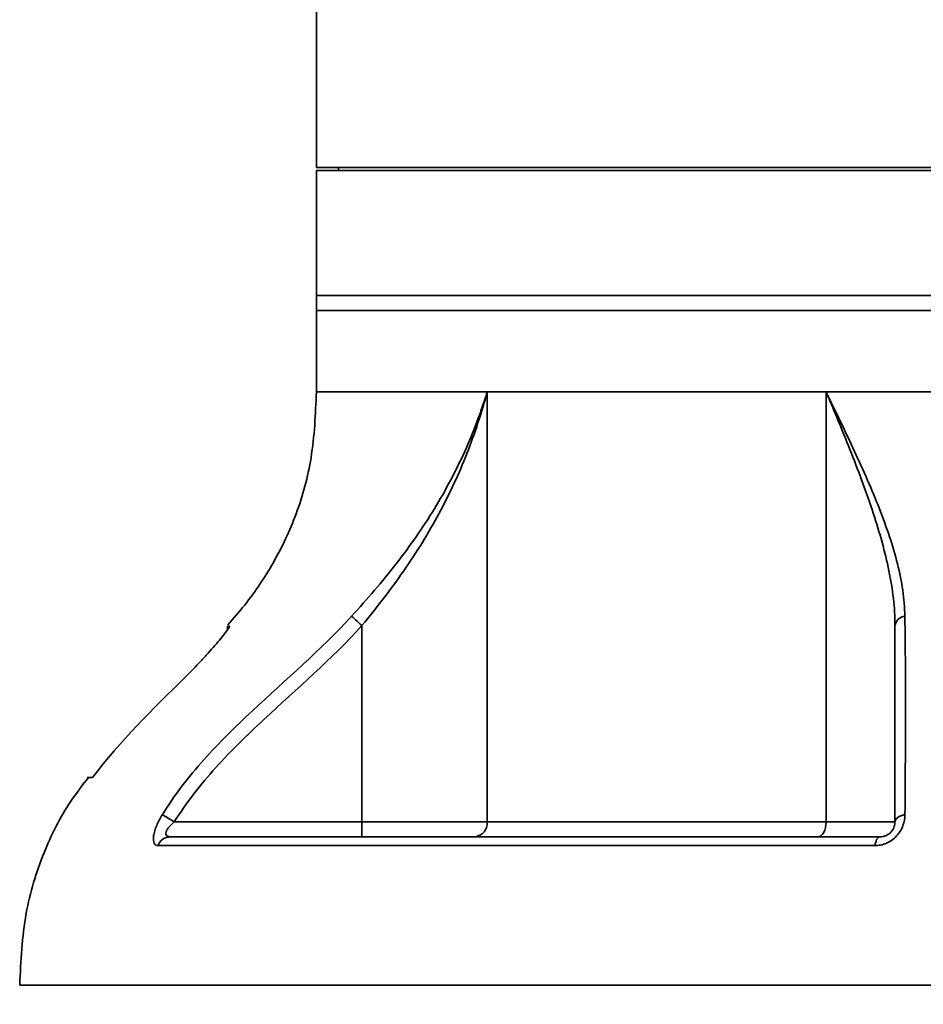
# Model space of a CAD drawing. Header units: millimetres. Extents: x 92 to 152, y 67 to 203.
# Tile 4 of 12: x 133.49 to 139.58, y 73.22 to 79.86. Entities that reach past the tile are written whole.
import ezdxf

# ---------------------------------------------------------------- set-up
doc = ezdxf.new("R2010")
doc.units = ezdxf.units.MM
doc.layers.add('SLD-0', color=179, linetype='Continuous')
doc.layers.add('标注层', color=7, linetype='Continuous')
doc.styles.add('SLDTEXTSTYLE1', font='GOTHIC.TTF', dxfattribs={"width": 0.79431})
doc.styles.add('SLDTEXTSTYLE2', font='GOTHIC.TTF', dxfattribs={"width": 0.913})
doc.dimstyles.new('SLDDIMSTYLE0', dxfattribs={"dimtxt": 2.5, "dimasz": 3.5, "dimexe": 0, "dimexo": 0.0625, "dimgap": 0.625, "dimtad": 2, "dimlfac": 10, "dimrnd": 1e-09, "dimzin": 12, "dimdsep": 46, "dimtxsty": 'SLDTEXTSTYLE1', "dimblk1": 'NONE', "dimblk2": 'NONE', "dimsah": 1, "dimcen": 0.09, "dimadec": 0, "dimazin": 3, "dimtfac": 1, "dimtofl": 0, "dimtmove": 0, "dimatfit": 3, "dimldrblk": 'NONE', "dimfxl": 0, "dimfrac": 2, "dimtolj": 1, "dimtzin": 12, "dimarcsym": 0})

# ---------------------------------------------------------------- blocks, each defined once
blk = doc.blocks.new('_D_2')
at = {"layer": '标注层'}
for p, q in [((124.7256, 93.6186), (124.7256, 66.8735)), ((142.8906, 75.5036), (142.8906, 66.8735)), ((124.7256, 67.3735), (142.8906, 67.3735))]:
    blk.add_line(p, q, dxfattribs=at)
for points in [[(124.7256, 67.3735), (126.7256, 67.1235), (126.7256, 67.6235)], [(142.8906, 67.3735), (140.8906, 67.6235), (140.8906, 67.1235)]]:
    blk.add_solid(points, dxfattribs=at)
at = {"layer": '标注层', "insert": (129.5008, 70.5962), "char_height": 2.5, "attachment_point": 1, "style": 'SLDTEXTSTYLE2'}
blk.add_mtext('181.65', dxfattribs=at)
blk = doc.blocks.new('_NONE')

msp = doc.modelspace()

# ---------------------------------------------------------------- linework, layer by layer
at = {"layer": 'SLD-0', "color": 179, "linetype": 'Continuous', "lineweight": 35}
for p, q in [((135.4906, 80.0186), (135.4906, 78.8686)), ((150.2906, 78.8686), (135.4906, 78.8686)), ((135.4906, 78.8486), (135.4906, 78.0036)), ((150.2906, 78.8486), (135.4906, 78.8486)), ((135.6406, 78.8686), (135.6406, 78.8486)), ((135.4906, 78.0036), (135.4906, 77.9036)), ((150.2906, 78.0036), (135.4906, 78.0036)), ((135.4906, 77.9036), (135.4906, 77.3536)), ((150.2906, 77.9036), (135.4906, 77.9036)), ((142.8906, 77.3536), (135.4906, 77.3536)), ((136.642, 77.3536), (135.4906, 77.3536)), ((136.642, 77.3536), (136.642, 74.4536)), ((138.9263, 77.3536), (136.642, 77.3536)), ((146.8549, 77.3536), (138.9263, 77.3536)), ((138.9263, 74.4536), (138.9263, 77.3536)), ((135.7325, 75.8375), (135.7279, 75.8417)), ((135.7387, 75.8319), (135.7325, 75.8375)), ((135.7462, 75.8251), (135.7387, 75.8319)), ((135.755, 75.8171), (135.7462, 75.8251)), ((135.7647, 75.8083), (135.755, 75.8171)), ((135.7752, 75.7987), (135.7647, 75.8083)), ((135.7863, 75.7886), (135.7752, 75.7987)), ((135.7976, 75.7783), (135.7863, 75.7886)), ((135.7976, 74.4536), (135.7976, 75.7783)), ((134.8906, 75.774), (134.8906, 75.7492)), ((134.8906, 75.774), (134.9051, 75.774)), ((133.982, 74.7536), (133.9461, 74.7536)), ((134.4577, 74.5001), (134.4525, 74.5034)), ((134.4647, 74.4958), (134.4577, 74.5001)), ((134.4734, 74.4904), (134.4647, 74.4958)), ((134.4835, 74.4841), (134.4734, 74.4904)), ((134.4947, 74.4771), (134.4835, 74.4841)), ((134.5069, 74.4696), (134.4947, 74.4771)), ((134.5197, 74.4617), (134.5069, 74.4696)), ((134.5328, 74.4536), (134.5197, 74.4617)), ((134.5328, 74.4536), (135.7976, 74.4536)), ((135.7976, 74.4536), (136.642, 74.4536)), ((135.7976, 74.4536), (135.7976, 74.3536)), ((136.642, 74.4536), (138.9263, 74.4536)), ((138.9263, 74.4536), (138.9253, 74.434)), ((138.9263, 74.4536), (139.3906, 74.4536)), ((139.3906, 74.4536), (139.3918, 74.4617)), ((139.3918, 74.4617), (139.3954, 74.4696)), ((139.3954, 74.4696), (139.4012, 74.4771)), ((139.4012, 74.4771), (139.4092, 74.4841)), ((139.4092, 74.4841), (139.4191, 74.4904)), ((139.4191, 74.4904), (139.4307, 74.4958)), ((139.4307, 74.4958), (139.4437, 74.5001)), ((139.4437, 74.5001), (139.4579, 74.5034)), ((138.9106, 74.3828), (138.9025, 74.3704)), ((138.9173, 74.398), (138.9106, 74.3828)), ((138.9222, 74.4153), (138.9173, 74.398)), ((138.9253, 74.434), (138.9222, 74.4153)), ((134.5069, 74.3536), (139.2906, 74.3536)), ((138.8832, 74.3555), (138.8727, 74.3536)), ((138.8932, 74.3612), (138.8832, 74.3555)), ((138.9025, 74.3704), (138.8932, 74.3612)), ((139.2605, 74.3182), (139.2571, 74.3065)), ((139.2645, 74.3285), (139.2605, 74.3182)), ((139.269, 74.3373), (139.2645, 74.3285)), ((139.274, 74.3443), (139.269, 74.3373)), ((139.2793, 74.3494), (139.274, 74.3443)), ((139.2849, 74.3525), (139.2793, 74.3494)), ((139.2906, 74.3536), (139.2849, 74.3525)), ((139.2545, 74.2937), (134.4227, 74.2937)), ((139.2571, 74.3065), (139.2545, 74.2937)), ((142.8906, 73.3536), (133.4906, 73.3536))]:
    msp.add_line(p, q, dxfattribs=at)
for centre, radius, start, end in [((139.4651, 75.7668), 0.0754, 96.02983, 171.16305), ((136.5491, 74.4464), 0.0932, 275.22974, 4.41475), ((134.509, 74.2615), 0.092, 91.29041, 159.5678)]:
    msp.add_arc(centre, radius, start, end, dxfattribs=at)
for points, knots in [([(135.4906, 77.3536), (135.4843, 77.2049), (135.4723, 76.9253), (135.3675, 76.5364), (135.2102, 76.2042), (135.0469, 75.958), (134.9323, 75.8275), (134.8939, 75.7836)], [0, 0, 0, 0, 0.258905, 0.487094, 0.697052, 0.898211, 1, 1, 1, 1]), ([(135.7279, 75.8417), (135.8341, 75.9577), (135.9349, 76.0745), (136.0751, 76.2547), (136.12, 76.3156), (136.2059, 76.4394), (136.247, 76.5023), (136.3242, 76.629), (136.3605, 76.6928), (136.4287, 76.822), (136.4606, 76.8873), (136.5199, 77.0188), (136.5473, 77.0851), (136.5852, 77.1852), (136.5973, 77.2187), (136.6146, 77.2691), (136.6203, 77.286), (136.6314, 77.3197), (136.6368, 77.3368), (136.642, 77.3536)], [0, 0, 0, 0, 0.25, 0.25, 0.375, 0.375, 0.5, 0.5, 0.625, 0.625, 0.75, 0.75, 0.875, 0.875, 0.9375, 0.9375, 0.96875, 0.96875, 1, 1, 1, 1]), ([(135.7976, 75.7783), (135.8976, 75.8993), (135.9923, 76.0216), (136.1231, 76.2103), (136.1649, 76.274), (136.2446, 76.4035), (136.2824, 76.4692), (136.3535, 76.6014), (136.3868, 76.6681), (136.4491, 76.8026), (136.4782, 76.8706), (136.532, 77.0072), (136.5568, 77.0759), (136.591, 77.1796), (136.6019, 77.2142), (136.6175, 77.2664), (136.6226, 77.2838), (136.6325, 77.3187), (136.6374, 77.3362), (136.642, 77.3536)], [0, 0, 0, 0, 0.25, 0.25, 0.375, 0.375, 0.5, 0.5, 0.625, 0.625, 0.75, 0.75, 0.875, 0.875, 0.9375, 0.9375, 0.96875, 0.96875, 1, 1, 1, 1]), ([(138.9263, 77.3536), (138.9595, 77.286), (138.9924, 77.2186), (139.0565, 77.0851), (139.0878, 77.0189), (139.1487, 76.8874), (139.1781, 76.822), (139.2342, 76.6928), (139.2609, 76.6289), (139.3105, 76.5021), (139.3336, 76.4392), (139.3745, 76.3155), (139.3925, 76.2547), (139.4375, 76.0745), (139.4555, 75.9578), (139.4572, 75.8417)], [0, 0, 0, 0, 0.125, 0.125, 0.25, 0.25, 0.375, 0.375, 0.5, 0.5, 0.625, 0.625, 0.75, 0.75, 1, 1, 1, 1]), ([(139.3906, 75.7783), (139.3906, 75.8997), (139.3756, 76.0223), (139.337, 76.2113), (139.3215, 76.2752), (139.2858, 76.4049), (139.2657, 76.4709), (139.2006, 76.6694), (139.1508, 76.8033), (139.0704, 77.0073), (139.0426, 77.0758), (138.9998, 77.1794), (138.9853, 77.2141), (138.9633, 77.2663), (138.956, 77.2837), (138.9412, 77.3186), (138.9337, 77.3362), (138.9263, 77.3536)], [0, 0, 0, 0, 0.25, 0.25, 0.375, 0.375, 0.5, 0.5, 0.75, 0.75, 0.875, 0.875, 0.9375, 0.9375, 0.96875, 0.96875, 1, 1, 1, 1]), ([(134.4525, 74.5034), (134.4932, 74.5694), (134.5374, 74.6332), (134.6312, 74.7565), (134.6806, 74.8158), (134.8345, 74.9884), (134.9446, 75.0964), (135.283, 75.4128), (135.5188, 75.6133), (135.7279, 75.8417)], [0, 0, 0, 0, 0.125, 0.125, 0.25, 0.25, 0.5, 0.5, 1, 1, 1, 1]), ([(139.4572, 75.8417), (139.4588, 75.7276), (139.46, 75.6201), (139.4616, 75.4098), (139.462, 75.3068), (139.4619, 75.0954), (139.4614, 74.9872), (139.4599, 74.7574), (139.4589, 74.6358), (139.4579, 74.5034)], [0, 0, 0, 0, 0.25, 0.25, 0.5, 0.5, 0.75, 0.75, 1, 1, 1, 1]), ([(135.7976, 75.7783), (135.5923, 75.5523), (135.3596, 75.3524), (135.024, 75.0398), (134.9144, 74.9333), (134.7099, 74.7065), (134.615, 74.5861), (134.5328, 74.4536)], [0, 0, 0, 0, 0.5, 0.5, 0.75, 0.75, 1, 1, 1, 1]), ([(139.3906, 74.4536), (139.3906, 74.5861), (139.3906, 74.7065), (139.3906, 74.9333), (139.3906, 75.0398), (139.3906, 75.3524), (139.3906, 75.5523), (139.3906, 75.7783)], [0, 0, 0, 0, 0.25, 0.25, 0.5, 0.5, 1, 1, 1, 1]), ([(134.9051, 75.774), (134.9067, 75.774), (134.9049, 75.77), (134.8955, 75.7553), (134.8881, 75.7449), (134.8693, 75.7202), (134.8583, 75.7062), (134.8337, 75.6761), (134.82, 75.6598), (134.7913, 75.6266), (134.7761, 75.6095), (134.7445, 75.5746), (134.728, 75.5566), (134.6771, 75.5026), (134.6419, 75.4665), (134.6057, 75.4302)], [0, 0, 0, 0, 0.125, 0.125, 0.25, 0.25, 0.375, 0.375, 0.5, 0.5, 0.625, 0.625, 0.75, 0.75, 1, 1, 1, 1]), ([(133.9562, 74.7567), (133.9146, 74.703), (133.793, 74.5459), (133.6399, 74.2393), (133.5119, 73.8207), (133.498, 73.5161), (133.4906, 73.3536)], [0, 0, 0, 0, 0.135117, 0.3950519, 0.6772253, 1, 1, 1, 1]), ([(134.4227, 74.2937), (134.4171, 74.2937), (134.412, 74.295), (134.4034, 74.3005), (134.3998, 74.3048), (134.392, 74.3216), (134.3906, 74.3388), (134.3951, 74.3699), (134.3976, 74.3813), (134.4045, 74.4047), (134.4089, 74.4168), (134.4192, 74.4416), (134.4251, 74.4542), (134.438, 74.479), (134.445, 74.4912), (134.4525, 74.5034)], [0, 0, 0, 0, 0.125, 0.125, 0.25, 0.25, 0.5, 0.5, 0.625, 0.625, 0.75, 0.75, 0.875, 0.875, 1, 1, 1, 1]), ([(134.5328, 74.4536), (134.5207, 74.4438), (134.5094, 74.4335), (134.4944, 74.4164), (134.4899, 74.4106), (134.4824, 74.3987), (134.4794, 74.3927), (134.4759, 74.3815), (134.4753, 74.3762), (134.4769, 74.3673), (134.479, 74.3638), (134.4878, 74.3555), (134.4968, 74.3536), (134.5069, 74.3536)], [0, 0, 0, 0, 0.25, 0.25, 0.375, 0.375, 0.5, 0.5, 0.625, 0.625, 0.75, 0.75, 1, 1, 1, 1]), ([(139.4579, 74.5034), (139.4577, 74.479), (139.4535, 74.4538), (139.4396, 74.4166), (139.4337, 74.4043), (139.4194, 74.3808), (139.4109, 74.3694), (139.3919, 74.3487), (139.3813, 74.3393), (139.358, 74.3227), (139.3459, 74.3158), (139.3205, 74.3047), (139.3071, 74.3004), (139.2808, 74.295), (139.2676, 74.2937), (139.2545, 74.2937)], [0, 0, 0, 0, 0.25, 0.25, 0.375, 0.375, 0.5, 0.5, 0.625, 0.625, 0.75, 0.75, 0.875, 0.875, 1, 1, 1, 1]), ([(139.2906, 74.3536), (139.2965, 74.3536), (139.3026, 74.3541), (139.3152, 74.3564), (139.3219, 74.3583), (139.3351, 74.3637), (139.3418, 74.3673), (139.3546, 74.3763), (139.3604, 74.3815), (139.3755, 74.3986), (139.3818, 74.4108), (139.3892, 74.4333), (139.3906, 74.4438), (139.3906, 74.4536)], [0, 0, 0, 0, 0.125, 0.125, 0.25, 0.25, 0.375, 0.375, 0.5, 0.5, 0.75, 0.75, 1, 1, 1, 1])]:
    msp.add_open_spline(points, degree=3, knots=knots, dxfattribs=at)
msp.add_open_spline([(134.6057, 75.4302), (134.3887, 75.2131), (134.1669, 75.0005), (133.982, 74.7536)], degree=3, dxfattribs=at)

# ---------------------------------------------------------------- dimensions: what is measured, and where the dimension line sits
at = {"layer": '标注层'}
dim = msp.add_linear_dim(base=(124.7256, 67.3735), p1=(142.8906, 76.0036), p2=(124.7256, 94.1186), dimstyle='SLDDIMSTYLE0', dxfattribs=at)
dim.commit()
dim.dimension.update_dxf_attribs({"geometry": '_D_2', "text_midpoint": (133.8081, 67.3735), "dimtype": 160})

doc.saveas('drawing.dxf')
